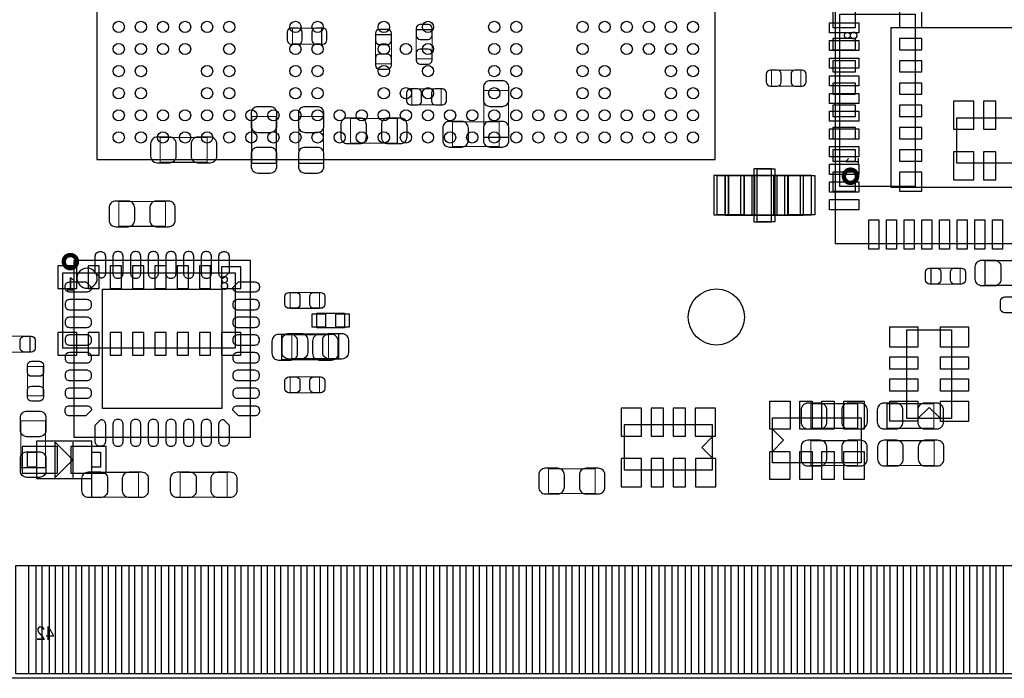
# Model space of a CAD drawing. Extents: x -31 to 84, y -5 to 52.
# Tile 3 of 14: x 18 to 40, y 0 to 15. Entities that reach past the tile are written whole.
import ezdxf

# ---------------------------------------------------------------- set-up
doc = ezdxf.new("R2010")
doc.units = 0
for name, color, linetype in [('BG_OUTLINE', 231, 'CONTINUOUS'), ('PG_ASSEMBLY_BOTTOM', 253, 'CONTINUOUS'), ('PG_ASSEMBLY_TOP', 7, 'CONTINUOUS'), ('PIN_BOTTOM', 253, 'CONTINUOUS'), ('PIN_TOP', 7, 'CONTINUOUS')]:
    doc.layers.add(name, color=color, linetype=linetype)

msp = doc.modelspace()

# ---------------------------------------------------------------- linework, layer by layer
at = {"layer": 'BG_OUTLINE'}
msp.add_lwpolyline([(67.59956, 21.99894, 0.414214), (65.60058, 19.99996, 0.414214), (67.59956, 18.00098), (67.59956, 0), (16.74876, 0), (16.74876, 3.50012, 0.414214), (16.25092, 4.0005, 0.414214), (15.75054, 3.50012), (15.75054, 0), (0, 0), (0, 18.00098, 0.414214), (1.99898, 19.99996, 0.414214), (0, 21.99894), (-0.000508, 32.994092), (67.59956, 32.994092)], format="xyb", close=True, dxfattribs=at)
at = {"layer": 'PG_ASSEMBLY_BOTTOM'}
for points in [[(36.179506, 11.12901), (36.179506, 15.03045), (37.881306, 15.03045), (37.881306, 11.12901)], [(33.584134, 11.379962), (33.584134, 10.479786), (33.933892, 10.479786), (33.933892, 11.379962)], [(34.184082, 11.379962), (34.184082, 10.479786), (34.683954, 10.479786), (34.683954, 11.379962)], [(35.283902, 11.379962), (35.283902, 10.479786), (34.934144, 10.479786), (34.934144, 11.379962)], [(18.58518, 9.173464), (22.48662, 9.173464), (22.48662, 7.471664), (18.58518, 7.471664)]]:
    msp.add_lwpolyline(points, close=True, dxfattribs=at)
at = {"layer": 'PG_ASSEMBLY_BOTTOM', "const_width": 0.024892}
for points in [[(24.44623, 14.71041), (23.786338, 14.71041)], [(23.786338, 14.71041), (23.786338, 14.350238)], [(24.44623, 14.350238), (24.44623, 14.71041)], [(25.66543, 14.563598), (25.66543, 13.903706)], [(26.025602, 14.563598), (25.66543, 14.563598)], [(26.025602, 13.903706), (26.025602, 14.563598)], [(26.948892, 14.675866), (26.58872, 14.675866)], [(26.58872, 14.675866), (26.58872, 14.015974)], [(26.948892, 14.015974), (26.948892, 14.675866)], [(23.786338, 14.350238), (24.44623, 14.350238)], [(25.66543, 13.903706), (26.025602, 13.903706)], [(26.58872, 14.015974), (26.948892, 14.015974)], [(35.293046, 13.76045), (34.633154, 13.76045)], [(34.633154, 13.76045), (34.633154, 13.400278)], [(35.293046, 13.400278), (35.293046, 13.76045)], [(34.633154, 13.400278), (35.293046, 13.400278)], [(27.150822, 13.335254), (26.49093, 13.335254)], [(26.49093, 13.335254), (26.49093, 12.975082)], [(27.150822, 12.975082), (27.150822, 13.335254)], [(28.1178, 13.300456), (28.1178, 12.24026)], [(28.677616, 13.300456), (28.1178, 13.300456)], [(28.677616, 12.24026), (28.677616, 13.300456)], [(26.49093, 12.975082), (27.150822, 12.975082)], [(22.862032, 12.713208), (22.862032, 11.653012)], [(23.421848, 12.713208), (22.862032, 12.713208)], [(23.421848, 11.653012), (23.421848, 12.713208)], [(23.929848, 12.713208), (23.929848, 11.653012)], [(24.489664, 12.713208), (23.929848, 12.713208)], [(24.489664, 11.653012), (24.489664, 12.713208)], [(26.161238, 12.667488), (25.101042, 12.667488)], [(25.101042, 12.667488), (25.101042, 12.107672)], [(26.161238, 12.107672), (26.161238, 12.667488)], [(28.467812, 12.590272), (27.407616, 12.590272)], [(27.407616, 12.590272), (27.407616, 12.030456)], [(28.467812, 12.030456), (28.467812, 12.590272)], [(21.853398, 12.234672), (20.793202, 12.234672)], [(20.793202, 12.234672), (20.793202, 11.674856)], [(21.853398, 11.674856), (21.853398, 12.234672)], [(25.101042, 12.107672), (26.161238, 12.107672)], [(27.407616, 12.030456), (28.467812, 12.030456)], [(28.1178, 12.24026), (28.677616, 12.24026)], [(20.793202, 11.674856), (21.853398, 11.674856)], [(22.862032, 11.653012), (23.421848, 11.653012)], [(23.929848, 11.653012), (24.489664, 11.653012)], [(20.913598, 10.786872), (19.853402, 10.786872)], [(19.853402, 10.786872), (19.853402, 10.227056)], [(20.913598, 10.227056), (20.913598, 10.786872)], [(19.853402, 10.227056), (20.913598, 10.227056)], [(24.600916, 7.769352), (23.54072, 7.769352)], [(23.54072, 7.769352), (23.54072, 7.209536)], [(24.600916, 7.209536), (24.600916, 7.769352)], [(23.54072, 7.209536), (24.600916, 7.209536)], [(36.583366, 6.214872), (35.52317, 6.214872)], [(35.52317, 6.214872), (35.52317, 5.655056)], [(36.583366, 5.655056), (36.583366, 6.214872)], [(38.305486, 6.214872), (37.24529, 6.214872)], [(37.24529, 6.214872), (37.24529, 5.655056)], [(38.305486, 5.655056), (38.305486, 6.214872)], [(35.52317, 5.655056), (36.583366, 5.655056)], [(37.24529, 5.655056), (38.305486, 5.655056)], [(36.580572, 5.376672), (35.520376, 5.376672)], [(35.520376, 5.376672), (35.520376, 4.816856)], [(36.580572, 4.816856), (36.580572, 5.376672)], [(38.313868, 5.376672), (37.253672, 5.376672)], [(37.253672, 5.376672), (37.253672, 4.816856)], [(38.313868, 4.816856), (38.313868, 5.376672)], [(30.641798, 4.741672), (29.581602, 4.741672)], [(29.581602, 4.741672), (29.581602, 4.181856)], [(30.641798, 4.181856), (30.641798, 4.741672)], [(35.520376, 4.816856), (36.580572, 4.816856)], [(37.253672, 4.816856), (38.313868, 4.816856)], [(29.581602, 4.181856), (30.641798, 4.181856)]]:
    msp.add_lwpolyline(points, dxfattribs=at)
at = {"layer": 'PG_ASSEMBLY_BOTTOM'}
for points in [[(38.817042, 12.676124), (38.817042, 11.660124)], [(40.823642, 12.676124), (38.817042, 12.676124)], [(38.817042, 11.660124), (40.823642, 11.660124)], [(33.584134, 11.379962), (35.283902, 11.379962), (35.283902, 10.479786), (33.584134, 10.479786), (33.584134, 11.379962)], [(31.2928, 5.731764), (31.2928, 4.715764)], [(33.2994, 5.731764), (31.2928, 5.731764)], [(33.2994, 4.715764), (33.2994, 5.731764)], [(17.990566, 5.368798), (17.990566, 4.518914)], [(19.240754, 5.368798), (17.990566, 5.368798)], [(19.240754, 4.518914), (19.240754, 5.368798)], [(33.05048, 5.223764), (33.30448, 5.477764)], [(18.415762, 4.543806), (18.415762, 5.343906)], [(18.415762, 5.343906), (18.815558, 4.943856)], [(18.815558, 5.343906), (18.815558, 4.543806)], [(33.05048, 5.223764), (33.30448, 4.969764)], [(17.790668, 5.113782), (17.990566, 5.113782)], [(17.790668, 4.77393), (17.790668, 5.113782)], [(17.990566, 5.113782), (17.990566, 4.77393)], [(18.815558, 4.943856), (18.415762, 4.543806)], [(19.240754, 5.113782), (19.440652, 5.113782)], [(19.240754, 4.77393), (19.240754, 5.113782)], [(19.440652, 5.113782), (19.440652, 4.77393)], [(17.990566, 4.77393), (17.790668, 4.77393)], [(19.440652, 4.77393), (19.240754, 4.77393)], [(31.2928, 4.715764), (33.2994, 4.715764)], [(17.990566, 4.518914), (19.240754, 4.518914)]]:
    msp.add_lwpolyline(points, dxfattribs=at)
at = {"layer": 'PG_ASSEMBLY_BOTTOM', "const_width": 0.09906}
for points in [[(36.569904, 11.359642, 0.999739), (36.270946, 11.359896, 1.000261), (36.569904, 11.359642)], [(18.907252, 9.427718, 1.000127), (18.608294, 9.427464, 0.999873), (18.907252, 9.427718)]]:
    msp.add_lwpolyline(points, format="xyb", dxfattribs=at)
at = {"layer": 'PG_ASSEMBLY_TOP'}
for points in [[(33.354518, 11.738102), (33.354518, 25.738074)], [(19.354546, 25.338024), (19.354546, 11.738102)], [(36.074604, 15.992602), (36.074604, 9.840722)], [(19.354546, 11.738102), (33.354518, 11.738102)], [(33.656016, 10.479786), (35.355784, 10.479786), (35.355784, 11.379962), (33.656016, 11.379962), (33.656016, 10.479786)], [(36.074604, 9.840722), (42.226484, 9.840722)], [(18.837402, 5.454904), (22.835362, 5.454904), (22.835362, 9.452864), (18.837402, 9.452864), (18.837402, 5.454904)], [(24.33574, 7.928864), (24.33574, 8.259064)], [(24.33574, 8.259064), (24.96566, 8.259064)], [(24.96566, 8.259064), (24.96566, 7.928864)], [(24.96566, 7.928864), (24.33574, 7.928864)], [(37.693092, 5.8801), (37.693092, 7.8867), (38.709092, 7.8867), (38.709092, 5.8801), (37.693092, 5.8801)], [(38.201092, 6.12902), (37.947092, 5.87502)], [(38.201092, 6.12902), (38.455092, 5.87502)], [(34.657792, 5.8928), (36.664392, 5.8928), (36.664392, 4.8768), (34.657792, 4.8768), (34.657792, 5.8928)], [(34.906712, 5.3848), (34.652712, 5.6388)], [(34.906712, 5.3848), (34.652712, 5.1308)]]:
    msp.add_lwpolyline(points, dxfattribs=at)
for points in [[(33.656016, 10.479786), (33.656016, 11.379962), (34.005774, 11.379962), (34.005774, 10.479786)], [(34.255964, 10.479786), (34.255964, 11.379962), (34.755836, 11.379962), (34.755836, 10.479786)], [(35.355784, 10.479786), (35.355784, 11.379962), (35.006026, 11.379962), (35.006026, 10.479786)]]:
    msp.add_lwpolyline(points, close=True, dxfattribs=at)
at = {"layer": 'PG_ASSEMBLY_TOP', "const_width": 0.024892}
for points in [[(39.464742, 9.450578), (40.524938, 9.450578)], [(39.464742, 8.890762), (39.464742, 9.450578)], [(38.241478, 8.919972), (38.241478, 9.280144)], [(38.241478, 9.280144), (38.90137, 9.280144)], [(38.90137, 9.280144), (38.90137, 8.919972)], [(38.90137, 8.919972), (38.241478, 8.919972)], [(23.736554, 8.73125), (24.396446, 8.73125)], [(23.736554, 8.371078), (23.736554, 8.73125)], [(24.396446, 8.73125), (24.396446, 8.371078)], [(40.524938, 8.890762), (39.464742, 8.890762)], [(24.396446, 8.371078), (23.736554, 8.371078)], [(23.77186, 7.232396), (23.77186, 7.792212)], [(23.77186, 7.792212), (24.832056, 7.792212)], [(24.832056, 7.792212), (24.832056, 7.232396)], [(17.183354, 7.74065), (17.843246, 7.74065)], [(17.843246, 7.74065), (17.843246, 7.380478)], [(17.843246, 7.380478), (17.183354, 7.380478)], [(24.832056, 7.232396), (23.77186, 7.232396)], [(17.78635, 6.392926), (17.78635, 7.052818)], [(17.78635, 7.052818), (18.146522, 7.052818)], [(18.146522, 7.052818), (18.146522, 6.392926)], [(23.736554, 6.82117), (24.396446, 6.82117)], [(23.736554, 6.460998), (23.736554, 6.82117)], [(24.396446, 6.82117), (24.396446, 6.460998)], [(24.396446, 6.460998), (23.736554, 6.460998)], [(18.146522, 6.392926), (17.78635, 6.392926)], [(17.635474, 4.764786), (17.635474, 5.824982)], [(17.635474, 5.824982), (18.19529, 5.824982)], [(18.19529, 5.824982), (18.19529, 4.764786)], [(18.19529, 4.764786), (17.635474, 4.764786)], [(19.239484, 4.100576), (19.239484, 4.660392)], [(19.239484, 4.660392), (20.29968, 4.660392)], [(20.29968, 4.660392), (20.29968, 4.100576)], [(21.246084, 4.660392), (22.30628, 4.660392)], [(21.246084, 4.100576), (21.246084, 4.660392)], [(22.30628, 4.660392), (22.30628, 4.100576)], [(20.29968, 4.100576), (19.239484, 4.100576)], [(22.30628, 4.100576), (21.246084, 4.100576)]]:
    msp.add_lwpolyline(points, dxfattribs=at)
at = {"layer": 'PG_ASSEMBLY_TOP'}
msp.add_lwpolyline([(19.365722, 9.05383, 1.000235), (18.906998, 9.05383, 0.999765), (19.365722, 9.05383)], format="xyb", dxfattribs=at)
at = {"layer": 'PIN_BOTTOM'}
for points in [[(36.530026, 15.15745), (36.022026, 15.15745), (36.022026, 14.72565), (36.530026, 14.72565)], [(37.530786, 14.72565), (38.038786, 14.72565), (38.038786, 15.15745), (37.530786, 15.15745)], [(36.022026, 14.22273), (36.530026, 14.22273), (36.530026, 14.47673), (36.022026, 14.47673)], [(37.530786, 14.22273), (38.038786, 14.22273), (38.038786, 14.47673), (37.530786, 14.47673)], [(36.022026, 13.71981), (36.530026, 13.71981), (36.530026, 13.97381), (36.022026, 13.97381)], [(37.530786, 13.71981), (38.038786, 13.71981), (38.038786, 13.97381), (37.530786, 13.97381)], [(36.022026, 13.21435), (36.530026, 13.21435), (36.530026, 13.46835), (36.022026, 13.46835)], [(37.530786, 13.21435), (38.038786, 13.21435), (38.038786, 13.46835), (37.530786, 13.46835)], [(36.022026, 12.71143), (36.530026, 12.71143), (36.530026, 12.96543), (36.022026, 12.96543)], [(37.530786, 12.71143), (38.038786, 12.71143), (38.038786, 12.96543), (37.530786, 12.96543)], [(39.209472, 12.422124), (39.209472, 13.057124), (38.752272, 13.057124), (38.752272, 12.422124)], [(39.709598, 12.422124), (39.709598, 13.057124), (39.430198, 13.057124), (39.430198, 12.422124)], [(36.022026, 12.20597), (36.530026, 12.20597), (36.530026, 12.45997), (36.022026, 12.45997)], [(37.530786, 12.20597), (38.038786, 12.20597), (38.038786, 12.45997), (37.530786, 12.45997)], [(36.022026, 11.70305), (36.530026, 11.70305), (36.530026, 11.95705), (36.022026, 11.95705)], [(37.530786, 11.70305), (38.038786, 11.70305), (38.038786, 11.95705), (37.530786, 11.95705)], [(39.210234, 11.279124), (39.210234, 11.914124), (38.753034, 11.914124), (38.753034, 11.279124)], [(39.71036, 11.279124), (39.71036, 11.914124), (39.43096, 11.914124), (39.43096, 11.279124)], [(33.329118, 11.374374), (33.329118, 10.485374), (33.938718, 10.485374), (33.938718, 11.374374)], [(34.233993, 11.529822), (34.233993, 10.329926), (34.634043, 10.329926), (34.634043, 11.529822)], [(34.929318, 11.374374), (34.929318, 10.485374), (35.538918, 10.485374), (35.538918, 11.374374)], [(36.530026, 11.45159), (36.022026, 11.45159), (36.022026, 11.01979), (36.530026, 11.01979)], [(37.530786, 11.01979), (38.038786, 11.01979), (38.038786, 11.45159), (37.530786, 11.45159)], [(18.90776, 8.822944), (18.90776, 9.330944), (18.47596, 9.330944), (18.47596, 8.822944)], [(19.15922, 9.330944), (19.15922, 8.822944), (19.41322, 8.822944), (19.41322, 9.330944)], [(19.66214, 9.330944), (19.66214, 8.822944), (19.91614, 8.822944), (19.91614, 9.330944)], [(20.1676, 9.330944), (20.1676, 8.822944), (20.4216, 8.822944), (20.4216, 9.330944)], [(20.67052, 9.330944), (20.67052, 8.822944), (20.92452, 8.822944), (20.92452, 9.330944)], [(21.17598, 9.330944), (21.17598, 8.822944), (21.42998, 8.822944), (21.42998, 9.330944)], [(21.6789, 9.330944), (21.6789, 8.822944), (21.9329, 8.822944), (21.9329, 9.330944)], [(22.61362, 8.822944), (22.61362, 9.309862), (22.18182, 9.309862), (22.18182, 8.822944)], [(18.47596, 7.822184), (18.47596, 7.314184), (18.90776, 7.314184), (18.90776, 7.822184)], [(19.15922, 7.822184), (19.15922, 7.314184), (19.41322, 7.314184), (19.41322, 7.822184)], [(19.66214, 7.822184), (19.66214, 7.314184), (19.91614, 7.314184), (19.91614, 7.822184)], [(20.1676, 7.822184), (20.1676, 7.314184), (20.4216, 7.314184), (20.4216, 7.822184)], [(20.67052, 7.822184), (20.67052, 7.314184), (20.92452, 7.314184), (20.92452, 7.822184)], [(21.17598, 7.822184), (21.17598, 7.314184), (21.42998, 7.314184), (21.42998, 7.822184)], [(21.6789, 7.822184), (21.6789, 7.314184), (21.9329, 7.314184), (21.9329, 7.822184)], [(22.18182, 7.822184), (22.18182, 7.314184), (22.61362, 7.314184), (22.61362, 7.822184)], [(31.6865, 5.477764), (31.6865, 6.112764), (31.2293, 6.112764), (31.2293, 5.477764)], [(32.18434, 5.477764), (32.18434, 6.112764), (31.90494, 6.112764), (31.90494, 5.477764)], [(32.68472, 5.477764), (32.68472, 6.112764), (32.40532, 6.112764), (32.40532, 5.477764)], [(33.3629, 5.477764), (33.3629, 6.112764), (32.9057, 6.112764), (32.9057, 5.477764)], [(18.4658, 4.643882), (18.4658, 5.24383), (17.6657, 5.24383), (17.6657, 4.643882)], [(19.56562, 4.643882), (19.56562, 5.24383), (18.76552, 5.24383), (18.76552, 4.643882)], [(31.6865, 4.334764), (31.6865, 4.969764), (31.2293, 4.969764), (31.2293, 4.334764)], [(32.18688, 4.334764), (32.18688, 4.969764), (31.90748, 4.969764), (31.90748, 4.334764)], [(32.68726, 4.334764), (32.68726, 4.969764), (32.40786, 4.969764), (32.40786, 4.334764)], [(33.36798, 4.334764), (33.36798, 4.969764), (32.91078, 4.969764), (32.91078, 4.334764)], [(17.820894, 0.100076), (17.820894, 2.549906), (18.278094, 2.549906), (18.278094, 0.100076)], [(18.420842, 0.100076), (18.420842, 2.549906), (18.878042, 2.549906), (18.878042, 0.100076)], [(19.02079, 0.100076), (19.02079, 2.549906), (19.47799, 2.549906), (19.47799, 0.100076)], [(19.620992, 0.100076), (19.620992, 2.549906), (20.078192, 2.549906), (20.078192, 0.100076)], [(20.22094, 0.100076), (20.22094, 2.549906), (20.67814, 2.549906), (20.67814, 0.100076)], [(20.820888, 0.100076), (20.820888, 2.549906), (21.278088, 2.549906), (21.278088, 0.100076)], [(21.420836, 0.100076), (21.420836, 2.549906), (21.878036, 2.549906), (21.878036, 0.100076)], [(22.020784, 0.100076), (22.020784, 2.549906), (22.477984, 2.549906), (22.477984, 0.100076)], [(22.620986, 0.100076), (22.620986, 2.549906), (23.078186, 2.549906), (23.078186, 0.100076)], [(23.220934, 0.100076), (23.220934, 2.549906), (23.678134, 2.549906), (23.678134, 0.100076)], [(23.820882, 0.100076), (23.820882, 2.549906), (24.278082, 2.549906), (24.278082, 0.100076)], [(24.42083, 0.100076), (24.42083, 2.549906), (24.87803, 2.549906), (24.87803, 0.100076)], [(25.020778, 0.100076), (25.020778, 2.549906), (25.477978, 2.549906), (25.477978, 0.100076)], [(25.62098, 0.100076), (25.62098, 2.549906), (26.07818, 2.549906), (26.07818, 0.100076)], [(26.220928, 0.100076), (26.220928, 2.549906), (26.678128, 2.549906), (26.678128, 0.100076)], [(26.820876, 0.100076), (26.820876, 2.549906), (27.278076, 2.549906), (27.278076, 0.100076)], [(27.420824, 0.100076), (27.420824, 2.549906), (27.878024, 2.549906), (27.878024, 0.100076)], [(28.020772, 0.100076), (28.020772, 2.549906), (28.477972, 2.549906), (28.477972, 0.100076)], [(28.620974, 0.100076), (28.620974, 2.549906), (29.078174, 2.549906), (29.078174, 0.100076)], [(29.220922, 0.100076), (29.220922, 2.549906), (29.678122, 2.549906), (29.678122, 0.100076)], [(29.82087, 0.100076), (29.82087, 2.549906), (30.27807, 2.549906), (30.27807, 0.100076)], [(30.420818, 0.100076), (30.420818, 2.549906), (30.878018, 2.549906), (30.878018, 0.100076)], [(31.020766, 0.100076), (31.020766, 2.549906), (31.477966, 2.549906), (31.477966, 0.100076)], [(31.620968, 0.100076), (31.620968, 2.549906), (32.078168, 2.549906), (32.078168, 0.100076)], [(32.220916, 0.100076), (32.220916, 2.549906), (32.678116, 2.549906), (32.678116, 0.100076)], [(32.820864, 0.100076), (32.820864, 2.549906), (33.278064, 2.549906), (33.278064, 0.100076)], [(33.420812, 0.100076), (33.420812, 2.549906), (33.878012, 2.549906), (33.878012, 0.100076)], [(34.021014, 0.100076), (34.021014, 2.549906), (34.478214, 2.549906), (34.478214, 0.100076)], [(34.620962, 0.100076), (34.620962, 2.549906), (35.078162, 2.549906), (35.078162, 0.100076)], [(35.22091, 0.100076), (35.22091, 2.549906), (35.67811, 2.549906), (35.67811, 0.100076)], [(35.820858, 0.100076), (35.820858, 2.549906), (36.278058, 2.549906), (36.278058, 0.100076)], [(36.420806, 0.100076), (36.420806, 2.549906), (36.878006, 2.549906), (36.878006, 0.100076)], [(37.021008, 0.100076), (37.021008, 2.549906), (37.478208, 2.549906), (37.478208, 0.100076)], [(37.620956, 0.100076), (37.620956, 2.549906), (38.078156, 2.549906), (38.078156, 0.100076)], [(38.220904, 0.100076), (38.220904, 2.549906), (38.678104, 2.549906), (38.678104, 0.100076)], [(38.820852, 0.100076), (38.820852, 2.549906), (39.278052, 2.549906), (39.278052, 0.100076)], [(39.4208, 0.100076), (39.4208, 2.549906), (39.878, 2.549906), (39.878, 0.100076)]]:
    msp.add_lwpolyline(points, close=True, dxfattribs=at)
for points in [[(26.58872, 14.705838), (26.58872, 14.545818, 0.413587), (26.67889, 14.455902), (26.858722, 14.455902, 0.413587), (26.948892, 14.545818), (26.948892, 14.705838, 0.413587), (26.858722, 14.795754), (26.67889, 14.795754, 0.413587)], [(23.756366, 14.350238), (23.916386, 14.350238, 0.413587), (24.006302, 14.440408), (24.006302, 14.62024, 0.413587), (23.916386, 14.71041), (23.756366, 14.71041, 0.413587), (23.66645, 14.62024), (23.66645, 14.440408, 0.413587)], [(24.476202, 14.71041), (24.316182, 14.71041, 0.413587), (24.226266, 14.62024), (24.226266, 14.440408, 0.413587), (24.316182, 14.350238), (24.476202, 14.350238, 0.413587), (24.566118, 14.440408), (24.566118, 14.62024, 0.413587)], [(25.66543, 14.59357), (25.66543, 14.43355, 0.413587), (25.7556, 14.343634), (25.935432, 14.343634, 0.413587), (26.025602, 14.43355), (26.025602, 14.59357, 0.413587), (25.935432, 14.683486), (25.7556, 14.683486, 0.413587)], [(26.025602, 13.873734), (26.025602, 14.033754, 0.413587), (25.935432, 14.12367), (25.7556, 14.12367, 0.413587), (25.66543, 14.033754), (25.66543, 13.873734, 0.413587), (25.7556, 13.783818), (25.935432, 13.783818, 0.413587)], [(26.948892, 13.986002), (26.948892, 14.146022, 0.413587), (26.858722, 14.235938), (26.67889, 14.235938, 0.413587), (26.58872, 14.146022), (26.58872, 13.986002, 0.413587), (26.67889, 13.896086), (26.858722, 13.896086, 0.413587)], [(34.603182, 13.400278), (34.763202, 13.400278, 0.413587), (34.853118, 13.490448), (34.853118, 13.67028, 0.413587), (34.763202, 13.76045), (34.603182, 13.76045, 0.413587), (34.513266, 13.67028), (34.513266, 13.490448, 0.413587)], [(35.323018, 13.76045), (35.162998, 13.76045, 0.413587), (35.073082, 13.67028), (35.073082, 13.490448, 0.413587), (35.162998, 13.400278), (35.323018, 13.400278, 0.413587), (35.412934, 13.490448), (35.412934, 13.67028, 0.413587)], [(28.10764, 13.370306), (28.10764, 13.090398, 0.414846), (28.257754, 12.940284), (28.537662, 12.940284, 0.414846), (28.687776, 13.090398), (28.687776, 13.370306, 0.414846), (28.537662, 13.52042), (28.257754, 13.52042, 0.414846)], [(26.460958, 12.975082), (26.620978, 12.975082, 0.413587), (26.710894, 13.065252), (26.710894, 13.245084, 0.413587), (26.620978, 13.335254), (26.460958, 13.335254, 0.413587), (26.371042, 13.245084), (26.371042, 13.065252, 0.413587)], [(27.180794, 13.335254), (27.020774, 13.335254, 0.413587), (26.930858, 13.245084), (26.930858, 13.065252, 0.413587), (27.020774, 12.975082), (27.180794, 12.975082, 0.413587), (27.27071, 13.065252), (27.27071, 13.245084, 0.413587)], [(22.851872, 12.783058), (22.851872, 12.50315, 0.414846), (23.001986, 12.353036), (23.281894, 12.353036, 0.414846), (23.432008, 12.50315), (23.432008, 12.783058, 0.414846), (23.281894, 12.933172), (23.001986, 12.933172, 0.414846)], [(23.919688, 12.783058), (23.919688, 12.50315, 0.414846), (24.069802, 12.353036), (24.34971, 12.353036, 0.414846), (24.499824, 12.50315), (24.499824, 12.783058, 0.414846), (24.34971, 12.933172), (24.069802, 12.933172, 0.414846)], [(25.031192, 12.097512), (25.3111, 12.097512, 0.414846), (25.461214, 12.247626), (25.461214, 12.527534, 0.414846), (25.3111, 12.677648), (25.031192, 12.677648, 0.414846), (24.881078, 12.527534), (24.881078, 12.247626, 0.414846)], [(26.231088, 12.677648), (25.95118, 12.677648, 0.414846), (25.801066, 12.527534), (25.801066, 12.247626, 0.414846), (25.95118, 12.097512), (26.231088, 12.097512, 0.414846), (26.381202, 12.247626), (26.381202, 12.527534, 0.414846)], [(27.337766, 12.020296), (27.617674, 12.020296, 0.414846), (27.767788, 12.17041), (27.767788, 12.450318, 0.414846), (27.617674, 12.600432), (27.337766, 12.600432, 0.414846), (27.187652, 12.450318), (27.187652, 12.17041, 0.414846)], [(28.537662, 12.600432), (28.257754, 12.600432, 0.414846), (28.10764, 12.450318), (28.10764, 12.17041, 0.414846), (28.257754, 12.020296), (28.537662, 12.020296, 0.414846), (28.687776, 12.17041), (28.687776, 12.450318, 0.414846)], [(28.687776, 12.17041), (28.687776, 12.450318, 0.414846), (28.537662, 12.600432), (28.257754, 12.600432, 0.414846), (28.10764, 12.450318), (28.10764, 12.17041, 0.414846), (28.257754, 12.020296), (28.537662, 12.020296, 0.414846)], [(20.723352, 11.664696), (21.00326, 11.664696, 0.414846), (21.153374, 11.81481), (21.153374, 12.094718, 0.414846), (21.00326, 12.244832), (20.723352, 12.244832, 0.414846), (20.573238, 12.094718), (20.573238, 11.81481, 0.414846)], [(21.923248, 12.244832), (21.64334, 12.244832, 0.414846), (21.493226, 12.094718), (21.493226, 11.81481, 0.414846), (21.64334, 11.664696), (21.923248, 11.664696, 0.414846), (22.073362, 11.81481), (22.073362, 12.094718, 0.414846)], [(23.432008, 11.583162), (23.432008, 11.86307, 0.414846), (23.281894, 12.013184), (23.001986, 12.013184, 0.414846), (22.851872, 11.86307), (22.851872, 11.583162, 0.414846), (23.001986, 11.433048), (23.281894, 11.433048, 0.414846)], [(24.499824, 11.583162), (24.499824, 11.86307, 0.414846), (24.34971, 12.013184), (24.069802, 12.013184, 0.414846), (23.919688, 11.86307), (23.919688, 11.583162, 0.414846), (24.069802, 11.433048), (24.34971, 11.433048, 0.414846)], [(19.783552, 10.216896), (20.06346, 10.216896, 0.414846), (20.213574, 10.36701), (20.213574, 10.646918, 0.414846), (20.06346, 10.797032), (19.783552, 10.797032, 0.414846), (19.633438, 10.646918), (19.633438, 10.36701, 0.414846)], [(20.983448, 10.797032), (20.70354, 10.797032, 0.414846), (20.553426, 10.646918), (20.553426, 10.36701, 0.414846), (20.70354, 10.216896), (20.983448, 10.216896, 0.414846), (21.133562, 10.36701), (21.133562, 10.646918, 0.414846)], [(23.47087, 7.199376), (23.750778, 7.199376, 0.414846), (23.900892, 7.34949), (23.900892, 7.629398, 0.414846), (23.750778, 7.779512), (23.47087, 7.779512, 0.414846), (23.320756, 7.629398), (23.320756, 7.34949, 0.414846)], [(24.670766, 7.779512), (24.390858, 7.779512, 0.414846), (24.240744, 7.629398), (24.240744, 7.34949, 0.414846), (24.390858, 7.199376), (24.670766, 7.199376, 0.414846), (24.82088, 7.34949), (24.82088, 7.629398, 0.414846)], [(35.45332, 5.644896), (35.733228, 5.644896, 0.414846), (35.883342, 5.79501), (35.883342, 6.074918, 0.414846), (35.733228, 6.225032), (35.45332, 6.225032, 0.414846), (35.303206, 6.074918), (35.303206, 5.79501, 0.414846)], [(36.653216, 6.225032), (36.373308, 6.225032, 0.414846), (36.223194, 6.074918), (36.223194, 5.79501, 0.414846), (36.373308, 5.644896), (36.653216, 5.644896, 0.414846), (36.80333, 5.79501), (36.80333, 6.074918, 0.414846)], [(37.17544, 5.644896), (37.455348, 5.644896, 0.414846), (37.605462, 5.79501), (37.605462, 6.074918, 0.414846), (37.455348, 6.225032), (37.17544, 6.225032, 0.414846), (37.025326, 6.074918), (37.025326, 5.79501, 0.414846)], [(38.375336, 6.225032), (38.095428, 6.225032, 0.414846), (37.945314, 6.074918), (37.945314, 5.79501, 0.414846), (38.095428, 5.644896), (38.375336, 5.644896, 0.414846), (38.52545, 5.79501), (38.52545, 6.074918, 0.414846)], [(35.450526, 4.806696), (35.730434, 4.806696, 0.414846), (35.880548, 4.95681), (35.880548, 5.236718, 0.414846), (35.730434, 5.386832), (35.450526, 5.386832, 0.414846), (35.300412, 5.236718), (35.300412, 4.95681, 0.414846)], [(36.650422, 5.386832), (36.370514, 5.386832, 0.414846), (36.2204, 5.236718), (36.2204, 4.95681, 0.414846), (36.370514, 4.806696), (36.650422, 4.806696, 0.414846), (36.800536, 4.95681), (36.800536, 5.236718, 0.414846)], [(37.183822, 4.806696), (37.46373, 4.806696, 0.414846), (37.613844, 4.95681), (37.613844, 5.236718, 0.414846), (37.46373, 5.386832), (37.183822, 5.386832, 0.414846), (37.033708, 5.236718), (37.033708, 4.95681, 0.414846)], [(38.383718, 5.386832), (38.10381, 5.386832, 0.414846), (37.953696, 5.236718), (37.953696, 4.95681, 0.414846), (38.10381, 4.806696), (38.383718, 4.806696, 0.414846), (38.533832, 4.95681), (38.533832, 5.236718, 0.414846)], [(29.511752, 4.171696), (29.79166, 4.171696, 0.414846), (29.941774, 4.32181), (29.941774, 4.601718, 0.414846), (29.79166, 4.751832), (29.511752, 4.751832, 0.414846), (29.361638, 4.601718), (29.361638, 4.32181, 0.414846)], [(30.711648, 4.751832), (30.43174, 4.751832, 0.414846), (30.281626, 4.601718), (30.281626, 4.32181, 0.414846), (30.43174, 4.171696), (30.711648, 4.171696, 0.414846), (30.861762, 4.32181), (30.861762, 4.601718, 0.414846)]]:
    msp.add_lwpolyline(points, format="xyb", close=True, dxfattribs=at)
msp.add_circle((33.38322, 8.174736), 0.635, dxfattribs=at)
at = {"layer": 'PIN_TOP'}
for points in [[(35.945318, 14.83106), (36.605718, 14.83106), (36.605718, 14.60246), (35.945318, 14.60246)], [(40.961691, 14.727809), (40.961691, 11.105515), (37.339397, 11.105515), (37.339397, 14.727809)], [(35.945318, 14.43101), (36.605718, 14.43101), (36.605718, 14.20241), (35.945318, 14.20241)], [(35.945318, 14.03096), (36.605718, 14.03096), (36.605718, 13.80236), (35.945318, 13.80236)], [(35.945318, 13.63091), (36.605718, 13.63091), (36.605718, 13.40231), (35.945318, 13.40231)], [(35.945318, 13.23086), (36.605718, 13.23086), (36.605718, 13.00226), (35.945318, 13.00226)], [(35.945318, 12.831064), (36.605718, 12.831064), (36.605718, 12.602464), (35.945318, 12.602464)], [(35.945318, 12.431014), (36.605718, 12.431014), (36.605718, 12.202414), (35.945318, 12.202414)], [(35.945318, 12.030964), (36.605718, 12.030964), (36.605718, 11.802364), (35.945318, 11.802364)], [(35.945318, 11.630914), (36.605718, 11.630914), (36.605718, 11.402314), (35.945318, 11.402314)], [(33.401, 10.485374), (33.401, 11.374374), (34.0106, 11.374374), (34.0106, 10.485374)], [(34.305748, 10.329926), (34.305748, 11.529822), (34.705798, 11.529822), (34.705798, 10.329926)], [(35.0012, 10.485374), (35.0012, 11.374374), (35.6108, 11.374374), (35.6108, 10.485374)], [(35.945318, 11.230864), (36.605718, 11.230864), (36.605718, 11.002264), (35.945318, 11.002264)], [(35.945318, 10.830814), (36.605718, 10.830814), (36.605718, 10.602214), (35.945318, 10.602214)], [(36.836096, 9.711436), (36.836096, 10.371836), (37.064696, 10.371836), (37.064696, 9.711436)], [(37.236146, 9.711436), (37.236146, 10.371836), (37.464746, 10.371836), (37.464746, 9.711436)], [(37.636196, 9.711436), (37.636196, 10.371836), (37.864796, 10.371836), (37.864796, 9.711436)], [(38.036246, 9.711436), (38.036246, 10.371836), (38.264846, 10.371836), (38.264846, 9.711436)], [(38.436296, 9.711436), (38.436296, 10.371836), (38.664896, 10.371836), (38.664896, 9.711436)], [(38.836346, 9.711436), (38.836346, 10.371836), (39.064946, 10.371836), (39.064946, 9.711436)], [(39.236142, 9.711436), (39.236142, 10.371836), (39.464742, 10.371836), (39.464742, 9.711436)], [(39.636192, 9.711436), (39.636192, 10.371836), (39.864792, 10.371836), (39.864792, 9.711436)], [(19.486372, 6.103874), (19.486372, 8.803894), (22.186392, 8.803894), (22.186392, 6.103874)], [(24.536146, 8.246364), (24.536146, 7.941564), (24.231346, 7.941564), (24.231346, 8.246364)], [(25.070054, 8.246364), (25.070054, 7.941564), (24.765254, 7.941564), (24.765254, 8.246364)], [(37.947092, 7.49427), (37.312092, 7.49427), (37.312092, 7.95147), (37.947092, 7.95147)], [(39.090092, 7.493508), (38.455092, 7.493508), (38.455092, 7.950708), (39.090092, 7.950708)], [(37.947092, 6.994144), (37.312092, 6.994144), (37.312092, 7.273544), (37.947092, 7.273544)], [(39.090092, 6.993382), (38.455092, 6.993382), (38.455092, 7.272782), (39.090092, 7.272782)], [(37.947092, 6.494018), (37.312092, 6.494018), (37.312092, 6.773418), (37.947092, 6.773418)], [(39.090092, 6.493256), (38.455092, 6.493256), (38.455092, 6.772656), (39.090092, 6.772656)], [(34.593784, 5.6388), (34.593784, 6.2738), (35.050984, 6.2738), (35.050984, 5.6388)], [(35.27171, 5.6388), (35.27171, 6.2738), (35.55111, 6.2738), (35.55111, 5.6388)], [(35.771836, 5.6388), (35.771836, 6.2738), (36.051236, 6.2738), (36.051236, 5.6388)], [(36.271962, 5.6388), (36.271962, 6.2738), (36.729162, 6.2738), (36.729162, 5.6388)], [(37.947092, 5.816092), (37.312092, 5.816092), (37.312092, 6.273292), (37.947092, 6.273292)], [(39.090092, 5.81279), (38.455092, 5.81279), (38.455092, 6.26999), (39.090092, 6.26999)], [(34.590482, 4.4958), (34.590482, 5.1308), (35.047682, 5.1308), (35.047682, 4.4958)], [(35.270948, 4.4958), (35.270948, 5.1308), (35.550348, 5.1308), (35.550348, 4.4958)], [(35.771074, 4.4958), (35.771074, 5.1308), (36.050474, 5.1308), (36.050474, 4.4958)], [(36.2712, 4.4958), (36.2712, 5.1308), (36.7284, 5.1308), (36.7284, 4.4958)], [(17.52092, 0.100076), (17.52092, 2.549906), (17.97812, 2.549906), (17.97812, 0.100076)], [(18.120868, 0.100076), (18.120868, 2.549906), (18.578068, 2.549906), (18.578068, 0.100076)], [(18.720816, 0.100076), (18.720816, 2.549906), (19.178016, 2.549906), (19.178016, 0.100076)], [(19.321018, 0.100076), (19.321018, 2.549906), (19.778218, 2.549906), (19.778218, 0.100076)], [(19.920966, 0.100076), (19.920966, 2.549906), (20.378166, 2.549906), (20.378166, 0.100076)], [(20.520914, 0.100076), (20.520914, 2.549906), (20.978114, 2.549906), (20.978114, 0.100076)], [(21.120862, 0.100076), (21.120862, 2.549906), (21.578062, 2.549906), (21.578062, 0.100076)], [(21.72081, 0.100076), (21.72081, 2.549906), (22.17801, 2.549906), (22.17801, 0.100076)], [(22.321012, 0.100076), (22.321012, 2.549906), (22.778212, 2.549906), (22.778212, 0.100076)], [(22.92096, 0.100076), (22.92096, 2.549906), (23.37816, 2.549906), (23.37816, 0.100076)], [(23.520908, 0.100076), (23.520908, 2.549906), (23.978108, 2.549906), (23.978108, 0.100076)], [(24.120856, 0.100076), (24.120856, 2.549906), (24.578056, 2.549906), (24.578056, 0.100076)], [(24.720804, 0.100076), (24.720804, 2.549906), (25.178004, 2.549906), (25.178004, 0.100076)], [(25.321006, 0.100076), (25.321006, 2.549906), (25.778206, 2.549906), (25.778206, 0.100076)], [(25.920954, 0.100076), (25.920954, 2.549906), (26.378154, 2.549906), (26.378154, 0.100076)], [(26.520902, 0.100076), (26.520902, 2.549906), (26.978102, 2.549906), (26.978102, 0.100076)], [(27.12085, 0.100076), (27.12085, 2.549906), (27.57805, 2.549906), (27.57805, 0.100076)], [(27.720798, 0.100076), (27.720798, 2.549906), (28.177998, 2.549906), (28.177998, 0.100076)], [(28.321, 0.100076), (28.321, 2.549906), (28.7782, 2.549906), (28.7782, 0.100076)], [(28.920948, 0.100076), (28.920948, 2.549906), (29.378148, 2.549906), (29.378148, 0.100076)], [(29.520896, 0.100076), (29.520896, 2.549906), (29.978096, 2.549906), (29.978096, 0.100076)], [(30.120844, 0.100076), (30.120844, 2.549906), (30.578044, 2.549906), (30.578044, 0.100076)], [(30.720792, 0.100076), (30.720792, 2.549906), (31.177992, 2.549906), (31.177992, 0.100076)], [(31.320994, 0.100076), (31.320994, 2.549906), (31.778194, 2.549906), (31.778194, 0.100076)], [(31.920942, 0.100076), (31.920942, 2.549906), (32.378142, 2.549906), (32.378142, 0.100076)], [(32.52089, 0.100076), (32.52089, 2.549906), (32.97809, 2.549906), (32.97809, 0.100076)], [(33.120838, 0.100076), (33.120838, 2.549906), (33.578038, 2.549906), (33.578038, 0.100076)], [(33.720786, 0.100076), (33.720786, 2.549906), (34.177986, 2.549906), (34.177986, 0.100076)], [(34.320988, 0.100076), (34.320988, 2.549906), (34.778188, 2.549906), (34.778188, 0.100076)], [(34.920936, 0.100076), (34.920936, 2.549906), (35.378136, 2.549906), (35.378136, 0.100076)], [(35.520884, 0.100076), (35.520884, 2.549906), (35.978084, 2.549906), (35.978084, 0.100076)], [(36.120832, 0.100076), (36.120832, 2.549906), (36.578032, 2.549906), (36.578032, 0.100076)], [(36.72078, 0.100076), (36.72078, 2.549906), (37.17798, 2.549906), (37.17798, 0.100076)], [(37.320982, 0.100076), (37.320982, 2.549906), (37.778182, 2.549906), (37.778182, 0.100076)], [(37.92093, 0.100076), (37.92093, 2.549906), (38.37813, 2.549906), (38.37813, 0.100076)], [(38.520878, 0.100076), (38.520878, 2.549906), (38.978078, 2.549906), (38.978078, 0.100076)], [(39.120826, 0.100076), (39.120826, 2.549906), (39.578026, 2.549906), (39.578026, 0.100076)], [(39.720774, 0.100076), (39.720774, 2.549906), (40.177974, 2.549906), (40.177974, 0.100076)]]:
    msp.add_lwpolyline(points, close=True, dxfattribs=at)
for points in [[(19.450558, 9.653778, -0.414214), (19.550634, 9.553702), (19.550634, 9.153906, -0.414214), (19.450558, 9.05383), (19.322034, 9.182354), (19.322034, 9.553702, -0.414214), (19.42211, 9.653778)], [(19.850608, 9.653778), (19.82216, 9.653778, 0.414214), (19.722084, 9.553702), (19.722084, 9.153906, 0.414214), (19.82216, 9.05383), (19.850608, 9.05383, 0.414214), (19.950684, 9.153906), (19.950684, 9.553702, 0.414214)], [(20.250658, 9.653778), (20.22221, 9.653778, 0.414214), (20.122134, 9.553702), (20.122134, 9.153906, 0.414214), (20.22221, 9.05383), (20.250658, 9.05383, 0.414214), (20.350734, 9.153906), (20.350734, 9.553702, 0.414214)], [(20.650708, 9.653778), (20.62226, 9.653778, 0.414214), (20.522184, 9.553702), (20.522184, 9.153906, 0.414214), (20.62226, 9.05383), (20.650708, 9.05383, 0.414214), (20.750784, 9.153906), (20.750784, 9.553702, 0.414214)], [(21.050504, 9.653778), (21.022056, 9.653778, 0.414214), (20.92198, 9.553702), (20.92198, 9.153906, 0.414214), (21.022056, 9.05383), (21.050504, 9.05383, 0.414214), (21.15058, 9.153906), (21.15058, 9.553702, 0.414214)], [(21.450554, 9.653778), (21.422106, 9.653778, 0.414214), (21.32203, 9.553702), (21.32203, 9.153906, 0.414214), (21.422106, 9.05383), (21.450554, 9.05383, 0.414214), (21.55063, 9.153906), (21.55063, 9.553702, 0.414214)], [(21.850604, 9.653778), (21.822156, 9.653778, 0.414214), (21.72208, 9.553702), (21.72208, 9.153906, 0.414214), (21.822156, 9.05383), (21.850604, 9.05383, 0.414214), (21.95068, 9.153906), (21.95068, 9.553702, 0.414214)], [(22.250654, 9.653778, -0.414214), (22.35073, 9.553702), (22.35073, 9.182354), (22.222206, 9.05383, -0.414214), (22.12213, 9.153906), (22.12213, 9.553702, -0.414214), (22.222206, 9.653778)], [(39.394892, 9.460738), (39.6748, 9.460738, -0.414846), (39.824914, 9.310624), (39.824914, 9.030716, -0.414846), (39.6748, 8.880602), (39.394892, 8.880602, -0.414846), (39.244778, 9.030716), (39.244778, 9.310624, -0.414846)], [(38.211506, 9.280144), (38.371526, 9.280144, -0.413587), (38.461442, 9.189974), (38.461442, 9.010142, -0.413587), (38.371526, 8.919972), (38.211506, 8.919972, -0.413587), (38.12159, 9.010142), (38.12159, 9.189974, -0.413587)], [(38.931342, 8.919972), (38.771322, 8.919972, -0.413587), (38.681406, 9.010142), (38.681406, 9.189974, -0.413587), (38.771322, 9.280144), (38.931342, 9.280144, -0.413587), (39.021258, 9.189974), (39.021258, 9.010142, -0.413587)], [(18.636488, 8.868156, -0.414214), (18.736564, 8.968232), (19.107912, 8.968232), (19.236436, 8.839708, -0.414214), (19.13636, 8.739632), (18.736564, 8.739632, -0.414214), (18.636488, 8.839708)], [(23.036276, 8.839708, -0.414214), (22.9362, 8.739632), (22.536404, 8.739632, -0.414214), (22.436328, 8.839708), (22.564852, 8.968232), (22.9362, 8.968232, -0.414214), (23.036276, 8.868156)], [(23.706582, 8.73125), (23.866602, 8.73125, -0.413587), (23.956518, 8.64108), (23.956518, 8.461248, -0.413587), (23.866602, 8.371078), (23.706582, 8.371078, -0.413587), (23.616666, 8.461248), (23.616666, 8.64108, -0.413587)], [(24.426418, 8.371078), (24.266398, 8.371078, -0.413587), (24.176482, 8.461248), (24.176482, 8.64108, -0.413587), (24.266398, 8.73125), (24.426418, 8.73125, -0.413587), (24.516334, 8.64108), (24.516334, 8.461248, -0.413587)], [(19.236436, 8.439658), (19.236436, 8.468106, 0.414214), (19.13636, 8.568182), (18.736564, 8.568182, 0.414214), (18.636488, 8.468106), (18.636488, 8.439658, 0.414214), (18.736564, 8.339582), (19.13636, 8.339582, 0.414214)], [(22.436328, 8.468106), (22.436328, 8.439658, 0.414214), (22.536404, 8.339582), (22.9362, 8.339582, 0.414214), (23.036276, 8.439658), (23.036276, 8.468106, 0.414214), (22.9362, 8.568182), (22.536404, 8.568182, 0.414214)], [(39.908988, 8.629396), (40.069008, 8.629396, -0.413587), (40.158924, 8.539226), (40.158924, 8.359394, -0.413587), (40.069008, 8.269224), (39.908988, 8.269224, -0.413587), (39.819072, 8.359394), (39.819072, 8.539226, -0.413587)], [(19.236436, 8.039608), (19.236436, 8.068056, 0.414214), (19.13636, 8.168132), (18.736564, 8.168132, 0.414214), (18.636488, 8.068056), (18.636488, 8.039608, 0.414214), (18.736564, 7.939532), (19.13636, 7.939532, 0.414214)], [(22.436328, 8.068056), (22.436328, 8.039608, 0.414214), (22.536404, 7.939532), (22.9362, 7.939532, 0.414214), (23.036276, 8.039608), (23.036276, 8.068056, 0.414214), (22.9362, 8.168132), (22.536404, 8.168132, 0.414214)], [(23.70201, 7.802372), (23.981918, 7.802372, -0.414846), (24.132032, 7.652258), (24.132032, 7.37235, -0.414846), (23.981918, 7.222236), (23.70201, 7.222236, -0.414846), (23.551896, 7.37235), (23.551896, 7.652258, -0.414846)], [(24.901906, 7.222236), (24.621998, 7.222236, -0.414846), (24.471884, 7.37235), (24.471884, 7.652258, -0.414846), (24.621998, 7.802372), (24.901906, 7.802372, -0.414846), (25.05202, 7.652258), (25.05202, 7.37235, -0.414846)], [(17.873218, 7.380478), (17.713198, 7.380478, -0.413587), (17.623282, 7.470648), (17.623282, 7.65048, -0.413587), (17.713198, 7.74065), (17.873218, 7.74065, -0.413587), (17.963134, 7.65048), (17.963134, 7.470648, -0.413587)], [(19.236436, 7.639558), (19.236436, 7.668006, 0.414214), (19.13636, 7.768082), (18.736564, 7.768082, 0.414214), (18.636488, 7.668006), (18.636488, 7.639558, 0.414214), (18.736564, 7.539482), (19.13636, 7.539482, 0.414214)], [(22.436328, 7.668006), (22.436328, 7.639558, 0.414214), (22.536404, 7.539482), (22.9362, 7.539482, 0.414214), (23.036276, 7.639558), (23.036276, 7.668006, 0.414214), (22.9362, 7.768082), (22.536404, 7.768082, 0.414214)], [(19.236436, 7.239762), (19.236436, 7.26821, 0.414214), (19.13636, 7.368286), (18.736564, 7.368286, 0.414214), (18.636488, 7.26821), (18.636488, 7.239762, 0.414214), (18.736564, 7.139686), (19.13636, 7.139686, 0.414214)], [(22.436328, 7.26821), (22.436328, 7.239762, 0.414214), (22.536404, 7.139686), (22.9362, 7.139686, 0.414214), (23.036276, 7.239762), (23.036276, 7.26821, 0.414214), (22.9362, 7.368286), (22.536404, 7.368286, 0.414214)], [(18.146522, 7.08279), (18.146522, 6.92277, -0.413587), (18.056352, 6.832854), (17.87652, 6.832854, -0.413587), (17.78635, 6.92277), (17.78635, 7.08279, -0.413587), (17.87652, 7.172706), (18.056352, 7.172706, -0.413587)], [(19.236436, 6.839712), (19.236436, 6.86816, 0.414214), (19.13636, 6.968236), (18.736564, 6.968236, 0.414214), (18.636488, 6.86816), (18.636488, 6.839712, 0.414214), (18.736564, 6.739636), (19.13636, 6.739636, 0.414214)], [(22.436328, 6.86816), (22.436328, 6.839712, 0.414214), (22.536404, 6.739636), (22.9362, 6.739636, 0.414214), (23.036276, 6.839712), (23.036276, 6.86816, 0.414214), (22.9362, 6.968236), (22.536404, 6.968236, 0.414214)], [(23.706582, 6.82117), (23.866602, 6.82117, -0.413587), (23.956518, 6.731), (23.956518, 6.551168, -0.413587), (23.866602, 6.460998), (23.706582, 6.460998, -0.413587), (23.616666, 6.551168), (23.616666, 6.731, -0.413587)], [(24.426418, 6.460998), (24.266398, 6.460998, -0.413587), (24.176482, 6.551168), (24.176482, 6.731, -0.413587), (24.266398, 6.82117), (24.426418, 6.82117, -0.413587), (24.516334, 6.731), (24.516334, 6.551168, -0.413587)], [(17.78635, 6.362954), (17.78635, 6.522974, -0.413587), (17.87652, 6.61289), (18.056352, 6.61289, -0.413587), (18.146522, 6.522974), (18.146522, 6.362954, -0.413587), (18.056352, 6.273038), (17.87652, 6.273038, -0.413587)], [(19.236436, 6.439662), (19.236436, 6.46811, 0.414214), (19.13636, 6.568186), (18.736564, 6.568186, 0.414214), (18.636488, 6.46811), (18.636488, 6.439662, 0.414214), (18.736564, 6.339586), (19.13636, 6.339586, 0.414214)], [(22.436328, 6.46811), (22.436328, 6.439662, 0.414214), (22.536404, 6.339586), (22.9362, 6.339586, 0.414214), (23.036276, 6.439662), (23.036276, 6.46811, 0.414214), (22.9362, 6.568186), (22.536404, 6.568186, 0.414214)], [(18.20545, 5.894832), (18.20545, 5.614924, -0.414846), (18.055336, 5.46481), (17.775428, 5.46481, -0.414846), (17.625314, 5.614924), (17.625314, 5.894832, -0.414846), (17.775428, 6.044946), (18.055336, 6.044946, -0.414846)], [(18.636488, 6.06806, -0.414214), (18.736564, 6.168136), (19.13636, 6.168136, -0.414214), (19.236436, 6.06806), (19.107912, 5.939536), (18.736564, 5.939536, -0.414214), (18.636488, 6.039612)], [(23.036276, 6.039612, -0.414214), (22.9362, 5.939536), (22.564852, 5.939536), (22.436328, 6.06806, -0.414214), (22.536404, 6.168136), (22.9362, 6.168136, -0.414214), (23.036276, 6.06806)], [(19.42211, 5.25399, -0.414214), (19.322034, 5.354066), (19.322034, 5.725414), (19.450558, 5.853938, -0.414214), (19.550634, 5.753862), (19.550634, 5.354066, -0.414214), (19.450558, 5.25399)], [(19.850608, 5.853938), (19.82216, 5.853938, 0.414214), (19.722084, 5.753862), (19.722084, 5.354066, 0.414214), (19.82216, 5.25399), (19.850608, 5.25399, 0.414214), (19.950684, 5.354066), (19.950684, 5.753862, 0.414214)], [(20.250658, 5.853938), (20.22221, 5.853938, 0.414214), (20.122134, 5.753862), (20.122134, 5.354066, 0.414214), (20.22221, 5.25399), (20.250658, 5.25399, 0.414214), (20.350734, 5.354066), (20.350734, 5.753862, 0.414214)], [(20.650708, 5.853938), (20.62226, 5.853938, 0.414214), (20.522184, 5.753862), (20.522184, 5.354066, 0.414214), (20.62226, 5.25399), (20.650708, 5.25399, 0.414214), (20.750784, 5.354066), (20.750784, 5.753862, 0.414214)], [(21.050504, 5.853938), (21.022056, 5.853938, 0.414214), (20.92198, 5.753862), (20.92198, 5.354066, 0.414214), (21.022056, 5.25399), (21.050504, 5.25399, 0.414214), (21.15058, 5.354066), (21.15058, 5.753862, 0.414214)], [(21.450554, 5.853938), (21.422106, 5.853938, 0.414214), (21.32203, 5.753862), (21.32203, 5.354066, 0.414214), (21.422106, 5.25399), (21.450554, 5.25399, 0.414214), (21.55063, 5.354066), (21.55063, 5.753862, 0.414214)], [(21.850604, 5.853938), (21.822156, 5.853938, 0.414214), (21.72208, 5.753862), (21.72208, 5.354066, 0.414214), (21.822156, 5.25399), (21.850604, 5.25399, 0.414214), (21.95068, 5.354066), (21.95068, 5.753862, 0.414214)], [(22.222206, 5.25399, -0.414214), (22.12213, 5.354066), (22.12213, 5.753862, -0.414214), (22.222206, 5.853938), (22.35073, 5.725414), (22.35073, 5.354066, -0.414214), (22.250654, 5.25399)], [(17.625314, 4.694936), (17.625314, 4.974844, -0.414846), (17.775428, 5.124958), (18.055336, 5.124958, -0.414846), (18.20545, 4.974844), (18.20545, 4.694936, -0.414846), (18.055336, 4.544822), (17.775428, 4.544822, -0.414846)], [(19.169634, 4.670552), (19.449542, 4.670552, -0.414846), (19.599656, 4.520438), (19.599656, 4.24053, -0.414846), (19.449542, 4.090416), (19.169634, 4.090416, -0.414846), (19.01952, 4.24053), (19.01952, 4.520438, -0.414846)], [(20.36953, 4.090416), (20.089622, 4.090416, -0.414846), (19.939508, 4.24053), (19.939508, 4.520438, -0.414846), (20.089622, 4.670552), (20.36953, 4.670552, -0.414846), (20.519644, 4.520438), (20.519644, 4.24053, -0.414846)], [(21.176234, 4.670552), (21.456142, 4.670552, -0.414846), (21.606256, 4.520438), (21.606256, 4.24053, -0.414846), (21.456142, 4.090416), (21.176234, 4.090416, -0.414846), (21.02612, 4.24053), (21.02612, 4.520438, -0.414846)], [(22.37613, 4.090416), (22.096222, 4.090416, -0.414846), (21.946108, 4.24053), (21.946108, 4.520438, -0.414846), (22.096222, 4.670552), (22.37613, 4.670552, -0.414846), (22.526244, 4.520438), (22.526244, 4.24053, -0.414846)]]:
    msp.add_lwpolyline(points, format="xyb", close=True, dxfattribs=at)
for centre in [(19.854418, 14.738096), (20.354544, 14.738096), (20.854416, 14.738096), (21.354542, 14.738096), (21.854668, 14.738096), (22.35454, 14.738096), (23.854664, 14.738096), (24.354536, 14.738096), (25.85466, 14.738096), (26.854404, 14.738096), (28.354528, 14.738096), (28.8544, 14.738096), (30.354524, 14.738096), (30.854396, 14.738096), (31.354522, 14.738096), (31.854648, 14.738096), (32.35452, 14.738096), (32.854646, 14.738096), (19.854418, 14.238224), (20.354544, 14.238224), (20.854416, 14.238224), (21.354542, 14.238224), (22.35454, 14.238224), (23.854664, 14.238224), (24.354536, 14.238224), (25.85466, 14.238224), (26.354532, 14.238224), (26.854404, 14.238224), (28.354528, 14.238224), (28.8544, 14.238224), (30.354524, 14.238224), (31.354522, 14.238224), (31.854648, 14.238224), (32.35452, 14.238224), (32.854646, 14.238224), (19.854418, 13.738098), (20.354544, 13.738098), (21.854668, 13.738098), (22.35454, 13.738098), (23.854664, 13.738098), (24.354536, 13.738098), (25.85466, 13.738098), (26.854404, 13.738098), (28.354528, 13.738098), (28.8544, 13.738098), (30.354524, 13.738098), (30.854396, 13.738098), (32.35452, 13.738098), (32.854646, 13.738098), (19.854418, 13.237972), (20.354544, 13.237972), (21.854668, 13.237972), (22.35454, 13.237972), (23.854664, 13.237972), (24.354536, 13.237972), (25.85466, 13.237972), (26.354532, 13.237972), (26.854404, 13.237972), (28.354528, 13.237972), (28.8544, 13.237972), (30.354524, 13.237972), (30.854396, 13.237972), (32.35452, 13.237972), (32.854646, 13.237972), (19.854418, 12.7381), (20.354544, 12.7381), (20.854416, 12.7381), (21.354542, 12.7381), (21.854668, 12.7381), (22.35454, 12.7381), (22.854412, 12.7381), (23.354538, 12.7381), (23.854664, 12.7381), (24.354536, 12.7381), (24.854408, 12.7381), (25.354534, 12.7381), (25.85466, 12.7381), (26.354532, 12.7381), (26.854404, 12.7381), (27.35453, 12.7381), (27.854656, 12.7381), (28.354528, 12.7381), (28.8544, 12.7381), (29.354526, 12.7381), (29.854652, 12.7381), (30.354524, 12.7381), (30.854396, 12.7381), (31.354522, 12.7381), (31.854648, 12.7381), (32.35452, 12.7381), (32.854646, 12.7381), (19.854418, 12.237974), (20.354544, 12.237974), (20.854416, 12.237974), (21.354542, 12.237974), (21.854668, 12.237974), (22.35454, 12.237974), (22.854412, 12.237974), (23.354538, 12.237974), (23.854664, 12.237974), (24.354536, 12.237974), (24.854408, 12.237974), (25.354534, 12.237974), (25.85466, 12.237974), (26.354532, 12.237974), (26.854404, 12.237974), (27.35453, 12.237974), (27.854656, 12.237974), (28.354528, 12.237974), (28.8544, 12.237974), (29.354526, 12.237974), (29.854652, 12.237974), (30.354524, 12.237974), (30.854396, 12.237974), (31.354522, 12.237974), (31.854648, 12.237974), (32.35452, 12.237974), (32.854646, 12.237974)]:
    msp.add_circle(centre, 0.127, dxfattribs=at)

# ---------------------------------------------------------------- texts
at = {"layer": 'PG_ASSEMBLY_BOTTOM', "text_generation_flag": 2, "width": 0.916667}
for s, p in [('8', (36.575746, 14.64945)), ('1', (36.6141, 11.799316))]:
    msp.add_text(s, height=0.3048, rotation=90, dxfattribs=at).set_placement(p)
for s, p in [('1', (18.8722, 8.767064)), ('8', (22.352, 8.792464)), ('42', (18.399506, 0.86995))]:
    msp.add_text(s, height=0.3048, dxfattribs=at).set_placement(p)

doc.saveas('drawing.dxf')
